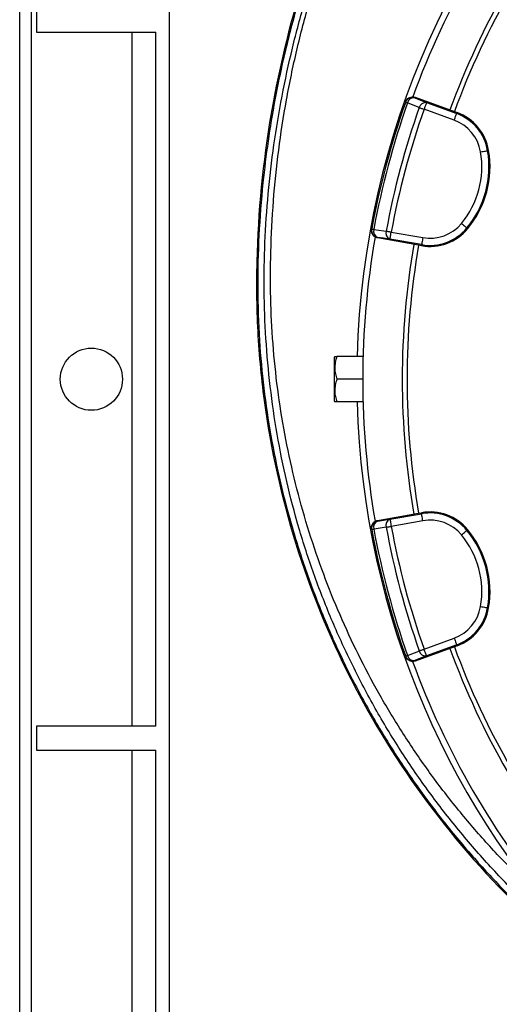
# Model space of a CAD drawing. Header units: millimetres. Extents: x 2494 to 4506, y 2243 to 4423.
# Tile 6 of 16: x 2494 to 2895, y 2971 to 3794. Entities that reach past the tile are written whole.
import ezdxf

# ---------------------------------------------------------------- set-up
doc = ezdxf.new("R2010")
doc.units = ezdxf.units.MM
doc.header["$LTSCALE"] = 2

msp = doc.modelspace()

# ---------------------------------------------------------------- linework, layer by layer
at = {"color": 7, "linetype": 'Continuous', "lineweight": 25}
for p, q in [((2618.56, 4363.36), (2618.56, 2623.36)), ((2493.56, 2633.36), (2493.56, 4353.36)), ((2503.56, 2633.36), (2503.56, 4353.36)), ((2507.56, 3803.36), (2507.56, 3783.36)), ((2507.56, 3783.36), (2607.56, 3783.36)), ((2607.56, 3203.36), (2607.56, 3783.36)), ((2824.31, 3728.97), (2824.15, 3728.52)), ((2824.31, 3728.97), (2857.18, 3717)), ((2816.6, 3725.34), (2816.44, 3724.89)), ((2833.88, 3724.58), (2859.12, 3715.4)), ((2857.07, 3709.76), (2831.83, 3718.95)), ((2857.18, 3717), (2859.41, 3716.19)), ((2859.41, 3716.19), (2859.12, 3715.4)), ((2885.84, 3684.5), (2885, 3684.36)), ((2788.05, 3618.92), (2787.96, 3618.45)), ((2804.34, 3616.37), (2830.8, 3611.7)), ((2868.34, 3619.2), (2867.69, 3619.73)), ((2792.91, 3611.92), (2792.82, 3611.45)), ((2827.27, 3605.38), (2792.82, 3611.45)), ((2829.75, 3605.8), (2803.3, 3610.46)), ((2829.61, 3604.96), (2827.27, 3605.38)), ((2829.61, 3604.96), (2829.75, 3605.8)), ((2757.14, 3512.36), (2756.56, 3511.36)), ((2756.56, 3511.36), (2756.56, 3475.36)), ((2780.82, 3512.36), (2758.84, 3512.36)), ((2780.56, 3493.36), (2758.84, 3493.36)), ((2756.56, 3475.36), (2757.14, 3474.36)), ((2780.82, 3474.36), (2758.84, 3474.36)), ((2792.82, 3375.28), (2827.27, 3381.35)), ((2792.82, 3375.28), (2792.91, 3374.8)), ((2803.3, 3376.26), (2829.75, 3380.93)), ((2830.8, 3375.02), (2804.34, 3370.36)), ((2827.27, 3381.35), (2829.61, 3381.76)), ((2829.61, 3381.76), (2829.75, 3380.93)), ((2787.96, 3368.28), (2788.05, 3367.81)), ((2868.34, 3367.53), (2867.69, 3366.99)), ((2885.84, 3302.23), (2885, 3302.37)), ((2831.83, 3267.78), (2857.07, 3276.96)), ((2857.18, 3269.72), (2824.31, 3257.76)), ((2859.12, 3271.33), (2833.88, 3262.14)), ((2859.41, 3270.53), (2857.18, 3269.72)), ((2859.41, 3270.53), (2859.12, 3271.33)), ((2816.44, 3261.84), (2816.6, 3261.39)), ((2824.15, 3258.21), (2824.31, 3257.76)), ((2507.56, 3203.36), (2507.56, 3183.36)), ((2607.56, 3203.36), (2507.56, 3203.36)), ((2507.56, 3183.36), (2607.56, 3183.36)), ((2607.56, 2843.36), (2607.56, 3183.36))]:
    msp.add_line(p, q, dxfattribs=at)
at = {"color": 8, "linetype": 'Continuous', "lineweight": 25}
for p, q in [((2587.56, 3203.36), (2587.56, 3783.36)), ((2587.56, 2843.36), (2587.56, 3183.36))]:
    msp.add_line(p, q, dxfattribs=at)
at = {"color": 7, "linetype": 'Continuous', "lineweight": 25, "flags": 128}
for points in [[(2824.15, 3728.52), (2828.91, 3726.59), (2833.88, 3724.58)], [(2816.44, 3724.89), (2816.47, 3724.88), (2816.55, 3724.85), (2816.69, 3724.8), (2816.87, 3724.74), (2817.11, 3724.65), (2817.4, 3724.55), (2817.73, 3724.43), (2818.1, 3724.3)], [(2827.83, 3720.37), (2819.96, 3723.55), (2818.1, 3724.3)], [(2827.83, 3720.37), (2828.24, 3720.22), (2828.69, 3720.06), (2829.16, 3719.89), (2829.66, 3719.72), (2830.19, 3719.53), (2830.72, 3719.34), (2831.27, 3719.15), (2831.83, 3718.95)], [(2833.88, 3724.58), (2833.83, 3724.44), (2833.7, 3724.1), (2833.51, 3723.57), (2833.25, 3722.87), (2832.95, 3722.02), (2832.6, 3721.06), (2832.22, 3720.03), (2831.83, 3718.95)], [(2857.07, 3709.76), (2857.46, 3710.84), (2857.84, 3711.87), (2858.19, 3712.83), (2858.5, 3713.68), (2858.75, 3714.38), (2858.95, 3714.91), (2859.07, 3715.26), (2859.12, 3715.4)], [(2879.09, 3683.35), (2880.22, 3683.55), (2881.31, 3683.73), (2882.31, 3683.9), (2883.2, 3684.05), (2883.94, 3684.18), (2884.5, 3684.27), (2884.86, 3684.33), (2885, 3684.36)], [(2863.07, 3623.56), (2863.95, 3622.83), (2864.8, 3622.13), (2865.59, 3621.48), (2866.28, 3620.9), (2866.86, 3620.42), (2867.29, 3620.06), (2867.57, 3619.83), (2867.69, 3619.73)], [(2788.05, 3618.92), (2788.08, 3618.91), (2788.16, 3618.9), (2788.3, 3618.87), (2788.5, 3618.83), (2788.74, 3618.79), (2789.04, 3618.73), (2789.39, 3618.67), (2789.78, 3618.6)], [(2789.78, 3618.6), (2798.18, 3617.42), (2800.17, 3617.14)], [(2800.17, 3617.14), (2800.6, 3617.06), (2801.06, 3616.97), (2801.56, 3616.88), (2802.08, 3616.78), (2802.63, 3616.68), (2803.19, 3616.58), (2803.76, 3616.47), (2804.34, 3616.37)], [(2803.3, 3610.46), (2803.33, 3610.61), (2803.39, 3610.97), (2803.49, 3611.53), (2803.62, 3612.26), (2803.77, 3613.15), (2803.95, 3614.15), (2804.14, 3615.24), (2804.34, 3616.37)], [(2803.3, 3610.46), (2797.99, 3611.21), (2792.91, 3611.92)], [(2830.8, 3611.7), (2830.6, 3610.57), (2830.4, 3609.49), (2830.23, 3608.48), (2830.07, 3607.6), (2829.94, 3606.86), (2829.84, 3606.3), (2829.78, 3605.94), (2829.75, 3605.8)], [(2792.91, 3374.8), (2797.99, 3375.52), (2803.3, 3376.26)], [(2803.3, 3376.26), (2803.33, 3376.12), (2803.39, 3375.76), (2803.49, 3375.2), (2803.62, 3374.46), (2803.77, 3373.58), (2803.95, 3372.57), (2804.14, 3371.49), (2804.34, 3370.36)], [(2830.8, 3375.02), (2830.6, 3376.15), (2830.4, 3377.24), (2830.23, 3378.24), (2830.07, 3379.13), (2829.94, 3379.86), (2829.84, 3380.42), (2829.78, 3380.78), (2829.75, 3380.93)], [(2788.05, 3367.81), (2788.08, 3367.82), (2788.16, 3367.83), (2788.3, 3367.86), (2788.5, 3367.89), (2788.74, 3367.94), (2789.04, 3367.99), (2789.39, 3368.06), (2789.78, 3368.13)], [(2800.17, 3369.59), (2791.76, 3368.41), (2789.78, 3368.13)], [(2800.17, 3369.59), (2800.6, 3369.67), (2801.06, 3369.75), (2801.56, 3369.84), (2802.08, 3369.94), (2802.63, 3370.04), (2803.19, 3370.15), (2803.76, 3370.25), (2804.34, 3370.36)], [(2863.07, 3363.16), (2863.95, 3363.9), (2864.8, 3364.6), (2865.59, 3365.25), (2866.28, 3365.82), (2866.86, 3366.3), (2867.29, 3366.66), (2867.57, 3366.9), (2867.69, 3366.99)], [(2879.09, 3303.37), (2880.22, 3303.18), (2881.31, 3303), (2882.31, 3302.82), (2883.2, 3302.67), (2883.94, 3302.55), (2884.5, 3302.45), (2884.86, 3302.39), (2885, 3302.37)], [(2857.07, 3276.96), (2857.46, 3275.89), (2857.84, 3274.85), (2858.19, 3273.89), (2858.5, 3273.05), (2858.75, 3272.35), (2858.95, 3271.81), (2859.07, 3271.47), (2859.12, 3271.33)], [(2827.83, 3266.36), (2828.24, 3266.51), (2828.69, 3266.66), (2829.16, 3266.83), (2829.66, 3267.01), (2830.19, 3267.19), (2830.72, 3267.39), (2831.27, 3267.58), (2831.83, 3267.78)], [(2833.88, 3262.14), (2833.83, 3262.28), (2833.7, 3262.63), (2833.51, 3263.16), (2833.25, 3263.86), (2832.95, 3264.71), (2832.6, 3265.66), (2832.22, 3266.7), (2831.83, 3267.78)], [(2816.44, 3261.84), (2816.47, 3261.85), (2816.55, 3261.88), (2816.69, 3261.92), (2816.87, 3261.99), (2817.11, 3262.07), (2817.4, 3262.18), (2817.73, 3262.29), (2818.1, 3262.43)], [(2818.1, 3262.43), (2825.97, 3265.61), (2827.83, 3266.36)], [(2833.88, 3262.14), (2828.91, 3260.13), (2824.15, 3258.21)]]:
    msp.add_lwpolyline(points, dxfattribs=at)
at = {"color": 7, "linetype": 'Continuous', "lineweight": 25}
msp.add_circle((2553.56, 3493.36), 26, dxfattribs=at)
for centre, radius, start, end in [((3468.56, 3493.36), 693, 1.57108, 178.42892), ((3468.56, 3493.36), 688, 140.06013, 159.93652), ((3468.56, 3493.36), 655, 140.09164, 159.90836), ((3468.56, 3493.36), 651, 140.0922, 159.9078), ((2822.09, 3722.88), 6, 69.9828, 160.43582), ((2823.48, 3723.02), 5.53, 83.09716, 166.64387), ((3468.56, 3493.36), 692, 160.45336, 169.54664), ((3468.56, 3493.36), 690.24, 160.45336, 169.54664), ((3468.56, 3493.36), 679.76, 160.49145, 169.50855), ((2833.21, 3719.09), 5.53, 83.10271, 166.66366), ((3468.56, 3493.36), 675.51, 160.49145, 169.50855), ((2845.37, 3677.62), 40.2, 9.65135, 70), ((2845.37, 3677.62), 41.05, 9.65135, 70), ((2845.37, 3677.62), 34.21, 9.65135, 70), ((2805.94, 3670.91), 74.21, 320.34865, 9.65135), ((2805.94, 3670.91), 80.2, 320.34865, 9.65135), ((2805.94, 3670.91), 81.05, 320.34865, 9.65135), ((2836.74, 3645.39), 34.21, 260, 320.34865), ((2793.95, 3617.83), 6, 169.56416, 260.017), ((2795.08, 3617.01), 5.53, 163.35543, 246.90323), ((2805.47, 3615.55), 5.53, 163.33619, 246.89748), ((2836.74, 3645.39), 41.05, 260, 320.34865), ((2836.74, 3645.39), 40.2, 260, 320.34865), ((3468.56, 3493.36), 688, 170.06289, 180), ((3468.56, 3493.36), 655, 170.09164, 189.90836), ((3468.56, 3493.36), 651, 170.0922, 189.9078), ((3468.56, 3493.36), 688, 180, 189.94027), ((3468.56, 3493.36), 693, 181.57108, 267.02226), ((2836.74, 3341.34), 41.05, 39.65135, 100), ((2793.95, 3368.9), 6, 99.983, 190.43584), ((2795.08, 3369.71), 5.53, 113.09677, 196.64457), ((2805.47, 3371.17), 5.53, 113.10252, 196.66381), ((2836.74, 3341.34), 40.2, 39.65135, 100), ((2836.74, 3341.34), 34.21, 39.65135, 100), ((3468.56, 3493.36), 692, 190.45336, 199.54664), ((3468.56, 3493.36), 690.24, 190.45336, 199.54664), ((3468.56, 3493.36), 679.76, 190.49145, 199.50855), ((3468.56, 3493.36), 675.51, 190.49145, 199.50855), ((2805.94, 3315.81), 80.2, 350.34865, 39.65135), ((2805.94, 3315.81), 81.05, 350.34865, 39.65135), ((2805.94, 3315.81), 74.21, 350.34865, 39.65135), ((2845.37, 3309.11), 34.21, 290, 350.34865), ((2845.37, 3309.11), 40.2, 290, 350.34865), ((2845.37, 3309.11), 41.05, 290, 350.34865), ((3468.56, 3493.36), 655, 200.09164, 219.90836), ((3468.56, 3493.36), 651, 200.0922, 219.9078), ((2822.09, 3263.85), 6, 199.56418, 290.0172), ((2823.48, 3263.7), 5.53, 193.35613, 276.90284), ((2833.21, 3267.64), 5.53, 193.33634, 276.89729), ((3468.56, 3493.36), 688, 200.05764, 219.93679)]:
    msp.add_arc(centre, radius, start, end, dxfattribs=at)
for points, knots in [([(3467.94, 4418.25), (3427, 4414.01), (3386.26, 4407.02), (3325.87, 4392.42), (3305.86, 4386.87), (3266.17, 4374.39), (3246.51, 4367.44), (3188.63, 4344.51), (3151.34, 4326.45), (3079.94, 4285.25), (3045.82, 4262.1), (2981.22, 4210.99), (2950.71, 4183.01), (2893.93, 4122.73), (2867.69, 4090.45), (2820.26, 4022.4), (2799.06, 3986.63), (2762.16, 3912.61), (2746.49, 3874.38), (2720.88, 3796.13), (2710.94, 3756.09), (2696.95, 3674.74), (2692.89, 3633.45), (2691.65, 3581.45), (2691.58, 3571.02), (2691.89, 3550.2), (2692.28, 3539.81), (2694.09, 3508.77), (2696.18, 3488.22), (2705.02, 3427.17), (2714.35, 3387.25), (2751.92, 3271.08), (2789.8, 3198.4), (2864.2, 3100.76), (2891.88, 3070.14), (2952.13, 3013.91), (2984.72, 2988.32), (3019.25, 2965.76)], [0, 0, 0, 0, 0.0625, 0.0625, 0.09375, 0.09375, 0.125, 0.125, 0.1875, 0.1875, 0.25, 0.25, 0.3125, 0.3125, 0.375, 0.375, 0.4375, 0.4375, 0.5, 0.5, 0.5625, 0.5625, 0.625, 0.625, 0.640625, 0.640625, 0.65625, 0.65625, 0.6875, 0.6875, 0.75, 0.75, 0.875, 0.875, 0.9375, 0.9375, 1, 1, 1, 1]), ([(3468.05, 4417.2), (3451.85, 4415.28), (3422.61, 4411.8), (3380.69, 4404.18), (3342.18, 4395.61), (3304.07, 4385.35), (3266.47, 4373.45), (3231.56, 4360.65), (3199.31, 4347.24), (3169.64, 4333.54), (3140.51, 4318.71), (3111.98, 4302.76), (3084.09, 4285.73), (3056.87, 4267.63), (3030.38, 4248.49), (3004.64, 4228.34), (2976.07, 4204.14), (2945.18, 4175.35), (2912.62, 4141.47), (2882, 4105.88), (2853.43, 4068.66), (2826.99, 4029.95), (2802.73, 3989.84), (2780.73, 3948.45), (2761.03, 3905.91), (2743.72, 3862.35), (2728.86, 3817.89), (2716.48, 3772.68), (2707.45, 3730.7), (2701.1, 3692.25), (2696.47, 3654.52), (2693.33, 3613.64), (2692.26, 3569.66), (2693.67, 3526.98), (2697.45, 3485.75), (2703.32, 3446.06), (2711.37, 3406.76), (2721.59, 3367.96), (2733.94, 3329.79), (2748.34, 3292.43), (2764.77, 3256), (2783.15, 3220.61), (2803.45, 3186.29), (2825.64, 3153.16), (2849.63, 3121.3), (2874.95, 3091.23), (2901.48, 3062.98), (2929.07, 3036.51), (2958.05, 3011.56), (2985.67, 2989.91), (3004.14, 2977.39), (3012.05, 2972.02)], [0, 0, 0, 0, 0.024886, 0.044924, 0.064991, 0.085066, 0.105129, 0.125163, 0.141782, 0.158408, 0.175027, 0.191645, 0.20827, 0.224889, 0.241508, 0.258134, 0.274753, 0.298636, 0.322538, 0.346421, 0.370247, 0.394092, 0.417918, 0.441744, 0.465588, 0.489413, 0.513239, 0.537084, 0.56091, 0.578723, 0.596537, 0.618897, 0.641273, 0.663628, 0.684019, 0.704427, 0.724819, 0.74521, 0.765617, 0.786008, 0.806277, 0.826562, 0.846831, 0.867099, 0.887383, 0.907651, 0.927056, 0.946502, 0.96596, 0.985404, 1, 1, 1, 1]), ([(2981.63, 3000.32), (2978.74, 3002.44), (2964.95, 3012.53), (2941.65, 3032.44), (2911.9, 3059.98), (2883.83, 3089.27), (2857.44, 3119.99), (2832.88, 3152.08), (2810.21, 3185.51), (2789.47, 3220.21), (2770.67, 3256.08), (2753.9, 3292.94), (2739.25, 3330.63), (2726.77, 3368.94), (2716.57, 3407.85), (2708.61, 3447.25), (2702.83, 3487.1), (2699.22, 3527.21), (2697.74, 3567.39), (2698.41, 3607.84), (2701.18, 3648.47), (2705.95, 3689.27), (2712.7, 3729.84), (2721.4, 3770.03), (2732.02, 3809.7), (2745.2, 3850.74), (2761.3, 3892.97), (2780.63, 3936.18), (2802.38, 3978.32), (2826.43, 4019.18), (2852.68, 4058.58), (2881.07, 4096.36), (2911.57, 4132.44), (2944.09, 4166.78), (2978.52, 4199.32), (3014.71, 4229.9), (3052.48, 4258.37), (3091.6, 4284.51), (3131.94, 4308.28), (3173.37, 4329.72), (3214.96, 4348.4), (3256.52, 4364.44), (3297.89, 4378.07), (3339.92, 4389.67), (3382.47, 4399.21), (3425.36, 4406.87), (3454.17, 4410.27), (3468.56, 4411.96)], [0, 0, 0, 0, 0.005629, 0.026809, 0.048024, 0.06924, 0.090423, 0.111538, 0.132619, 0.153767, 0.174949, 0.196132, 0.217281, 0.238362, 0.259327, 0.280352, 0.301412, 0.322477, 0.343513, 0.364485, 0.385918, 0.407402, 0.428911, 0.450421, 0.471904, 0.493337, 0.518022, 0.542785, 0.567587, 0.592389, 0.617152, 0.641836, 0.6665, 0.691241, 0.716021, 0.740801, 0.765541, 0.790204, 0.814584, 0.838982, 0.863362, 0.886087, 0.908864, 0.931671, 0.954482, 0.977268, 1, 1, 1, 1]), ([(2816.6, 3725.34), (2816.89, 3725.95), (2817.47, 3727.18), (2819.05, 3728.53), (2820.94, 3729.3), (2822.78, 3729.41), (2823.87, 3729.09), (2824.31, 3728.97)], [0, 0, 0, 0, 0.213873, 0.427754, 0.641574, 0.855265, 1, 1, 1, 1]), ([(2792.82, 3611.45), (2792.43, 3611.52), (2792.05, 3611.63), (2791.32, 3611.91), (2790.96, 3612.09), (2790.3, 3612.52), (2789.99, 3612.76), (2789.42, 3613.31), (2789.16, 3613.61), (2788.71, 3614.26), (2788.52, 3614.6), (2788.2, 3615.33), (2788.08, 3615.71), (2787.92, 3616.47), (2787.87, 3616.87), (2787.86, 3617.66), (2787.89, 3618.06), (2787.96, 3618.45)], [0, 0, 0, 0, 0.125, 0.125, 0.25, 0.25, 0.375, 0.375, 0.5, 0.5, 0.625, 0.625, 0.75, 0.75, 0.875, 0.875, 1, 1, 1, 1]), ([(2758.84, 3512.36), (2758.35, 3510.71), (2757.36, 3507.38), (2756.99, 3502.44), (2757.53, 3497.72), (2758.4, 3494.82), (2758.84, 3493.36)], [0, 0, 0, 0, 0.2646091, 0.5349498, 0.7653476, 1, 1, 1, 1]), ([(2757.26, 3512.36), (2757.24, 3512.36), (2757.17, 3512.36), (2757.88, 3512.36), (2758.61, 3512.36), (2758.84, 3512.36)], [0, 0, 0, 0, 0.249773, 0.764242, 1, 1, 1, 1]), ([(2758.84, 3493.36), (2758.35, 3491.71), (2757.36, 3488.38), (2756.99, 3483.44), (2757.53, 3478.72), (2758.4, 3475.82), (2758.84, 3474.36)], [0, 0, 0, 0, 0.264604, 0.53495, 0.765342, 1, 1, 1, 1]), ([(2758.84, 3474.36), (2758.61, 3474.36), (2757.9, 3474.36), (2757.18, 3474.36), (2757.24, 3474.36), (2757.26, 3474.36)], [0, 0, 0, 0, 0.235755, 0.737375, 1, 1, 1, 1]), ([(2787.96, 3368.28), (2787.89, 3368.67), (2787.86, 3369.06), (2787.87, 3369.85), (2787.91, 3370.24), (2788.08, 3371.02), (2788.2, 3371.39), (2788.51, 3372.11), (2788.71, 3372.46), (2789.16, 3373.11), (2789.41, 3373.41), (2789.98, 3373.96), (2790.29, 3374.21), (2790.95, 3374.63), (2791.31, 3374.81), (2792.05, 3375.1), (2792.43, 3375.21), (2792.82, 3375.28)], [0, 0, 0, 0, 0.125, 0.125, 0.25, 0.25, 0.375, 0.375, 0.5, 0.5, 0.625, 0.625, 0.75, 0.75, 0.875, 0.875, 1, 1, 1, 1]), ([(2824.31, 3257.76), (2823.65, 3257.59), (2822.34, 3257.25), (2820.3, 3257.61), (2818.5, 3258.58), (2817.24, 3259.93), (2816.79, 3260.97), (2816.6, 3261.39)], [0, 0, 0, 0, 0.213554, 0.427098, 0.640706, 0.854434, 1, 1, 1, 1])]:
    msp.add_open_spline(points, degree=3, knots=knots, dxfattribs=at)
at = {"color": 8, "linetype": 'Continuous', "lineweight": 25}
msp.add_open_spline([(2921.94, 3067.41), (2914.42, 3074.65), (2897.88, 3090.57), (2874.06, 3116.84), (2850.25, 3145.76), (2828.13, 3175.89), (2807.81, 3206.9), (2789.32, 3238.72), (2772.63, 3271.26), (2757.65, 3304.65), (2744.33, 3339.06), (2732.72, 3374.44), (2722.9, 3410.75), (2715.01, 3447.67), (2709.07, 3485.12), (2705.12, 3523.03), (2703.23, 3561.28), (2703.39, 3601.12), (2705.5, 3642.34), (2709.88, 3684.74), (2716.39, 3726.78), (2725.03, 3768.37), (2735.77, 3809.45), (2748.59, 3849.92), (2763.49, 3889.74), (2780.71, 3929.43), (2800.33, 3968.86), (2822.39, 4007.85), (2846.54, 4045.64), (2872.71, 4082.09), (2900.81, 4117.08), (2930.26, 4149.99), (2960.86, 4180.81), (2992.44, 4209.52), (3025.4, 4236.54), (3059.67, 4261.83), (3095.19, 4285.35), (3131.9, 4307.06), (3169.72, 4326.92), (3209.23, 4345.16), (3250.38, 4361.62), (3293.07, 4376.06), (3336.37, 4388.38), (3380.12, 4398.49), (3424.18, 4406.59), (3453.78, 4410.15), (3468.56, 4411.93)], degree=3, knots=[0, 0, 0, 0, 0.017302, 0.038037, 0.058726, 0.079357, 0.099936, 0.120118, 0.140293, 0.160479, 0.180696, 0.201376, 0.222122, 0.242945, 0.263859, 0.284878, 0.306018, 0.32724, 0.350809, 0.374315, 0.397774, 0.421196, 0.444598, 0.468004, 0.491434, 0.514912, 0.539565, 0.564262, 0.588986, 0.613722, 0.638457, 0.663177, 0.686743, 0.710267, 0.733753, 0.757223, 0.780701, 0.804207, 0.827759, 0.851369, 0.87618, 0.90107, 0.925907, 0.950666, 0.97536, 1, 1, 1, 1], dxfattribs=at)

doc.saveas('drawing.dxf')
